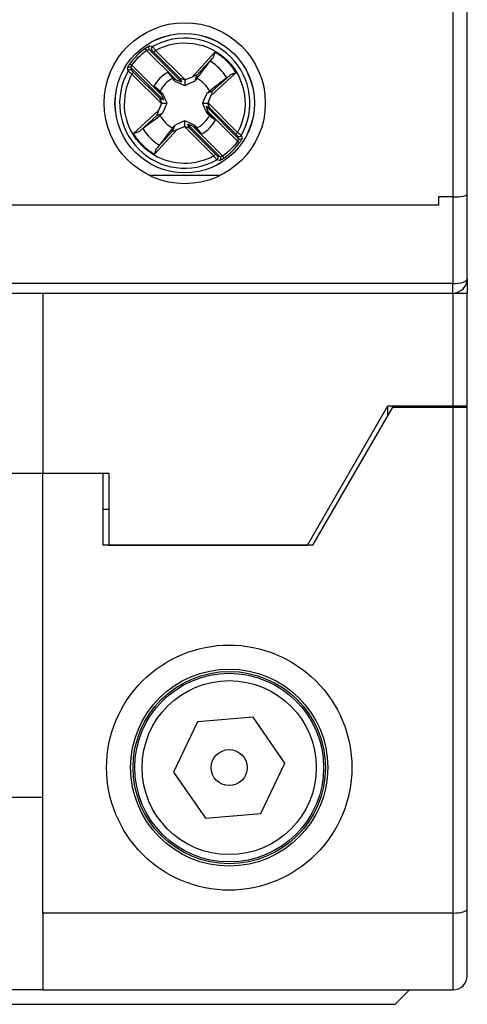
# Model space of a CAD drawing. Header units: inches. Extents: x 0.7 to 32.2, y 0.7 to 24.8.
# Tile 9 of 15: x 26.5 to 27.2, y 8.4 to 10. Entities that reach past the tile are written whole.
import ezdxf

# ---------------------------------------------------------------- set-up
doc = ezdxf.new("R2010")
doc.units = ezdxf.units.IN
doc.header["$LTSCALE"] = 3
doc.header["$MEASUREMENT"] = 0

msp = doc.modelspace()

# ---------------------------------------------------------------- linework, layer by layer
for p, q in [((27.1916, 10.0553), (27.1916, 9.7206)), ((27.2153, 9.7249), (27.2153, 10.0553)), ((26.6881, 9.9639), (26.6903, 9.9607)), ((26.7389, 9.9122), (26.6903, 9.9607)), ((26.7476, 9.909), (26.6947, 9.9619)), ((26.6947, 9.9619), (26.6991, 9.9606)), ((26.7049, 9.9606), (26.7021, 9.9578)), ((26.7021, 9.9578), (26.7452, 9.9148)), ((26.7049, 9.9606), (26.7532, 9.9123)), ((26.7648, 9.9171), (26.8022, 9.958)), ((26.6629, 9.9388), (26.6661, 9.9365)), ((26.7977, 9.9472), (26.7727, 9.9199)), ((26.7178, 9.8792), (26.6649, 9.9321)), ((26.6662, 9.9278), (26.6649, 9.9321)), ((26.7146, 9.8879), (26.6661, 9.9365)), ((26.669, 9.9247), (26.6662, 9.9219)), ((26.7145, 9.8737), (26.6662, 9.9219)), ((26.7121, 9.8817), (26.669, 9.9247)), ((26.735, 9.9138), (26.725, 9.9247)), ((26.8365, 9.9237), (26.7956, 9.8863)), ((26.7389, 9.9122), (26.735, 9.9138)), ((26.735, 9.9138), (26.7363, 9.9105)), ((26.7452, 9.9148), (26.7476, 9.909)), ((26.7527, 9.9121), (26.7527, 9.9031)), ((26.7648, 9.9171), (26.7532, 9.9123)), ((26.7727, 9.9199), (26.769, 9.9105)), ((26.8257, 9.9192), (26.7984, 9.8942)), ((26.7021, 9.9018), (26.7131, 9.8918)), ((26.7164, 9.8905), (26.7131, 9.8918)), ((26.7131, 9.8918), (26.7146, 9.8879)), ((26.789, 9.8905), (26.7984, 9.8942)), ((26.7145, 9.8737), (26.7097, 9.8621)), ((26.7178, 9.8792), (26.7121, 9.8817)), ((26.7147, 9.8742), (26.7237, 9.8742)), ((26.7816, 9.8742), (26.7906, 9.8742)), ((26.7908, 9.8747), (26.7956, 9.8863)), ((26.7908, 9.8747), (26.8391, 9.8264)), ((26.6689, 9.8246), (26.7097, 9.8621)), ((26.7069, 9.8541), (26.7164, 9.8578)), ((26.7875, 9.8691), (26.7933, 9.8667)), ((26.7875, 9.8691), (26.8404, 9.8162)), ((26.789, 9.8578), (26.7923, 9.8565)), ((26.7923, 9.8565), (26.7907, 9.8604)), ((26.7907, 9.8604), (26.8392, 9.8119)), ((26.7933, 9.8667), (26.8363, 9.8237)), ((26.7069, 9.8541), (26.6796, 9.8291)), ((26.7527, 9.8362), (26.7527, 9.8452)), ((26.8032, 9.8465), (26.7923, 9.8565)), ((26.7405, 9.8313), (26.7031, 9.7904)), ((26.7076, 9.8011), (26.7326, 9.8284)), ((26.7326, 9.8284), (26.7363, 9.8379)), ((26.7405, 9.8313), (26.7521, 9.836)), ((26.8004, 9.7878), (26.7521, 9.836)), ((26.7601, 9.8336), (26.7577, 9.8393)), ((26.7577, 9.8393), (26.8106, 9.7864)), ((26.8032, 9.7905), (26.7601, 9.8336)), ((26.7664, 9.8362), (26.7703, 9.8346)), ((26.7664, 9.8362), (26.815, 9.7876)), ((26.7703, 9.8346), (26.769, 9.8379)), ((26.7703, 9.8346), (26.7803, 9.8237)), ((26.8363, 9.8237), (26.8391, 9.8264)), ((26.8391, 9.8206), (26.8404, 9.8162)), ((26.8424, 9.8096), (26.8392, 9.8119)), ((26.8004, 9.7878), (26.8032, 9.7905)), ((26.8106, 9.7864), (26.8063, 9.7878)), ((26.8173, 9.7844), (26.815, 9.7876)), ((26.694, 9.7561), (26.8114, 9.7561)), ((27.1916, 9.7206), (27.168, 9.7206)), ((27.168, 9.7206), (27.168, 9.7069)), ((27.1916, 9.7206), (27.1916, 9.5785)), ((27.2153, 9.5868), (27.2153, 9.7249)), ((27.168, 9.7069), (25.1444, 9.7069)), ((27.2153, 9.5789), (27.2153, 9.5868)), ((27.1916, 9.5785), (25.1208, 9.5785)), ((27.1916, 9.5632), (27.1916, 9.5785)), ((27.2139, 9.5789), (27.2153, 9.5789)), ((25.1208, 9.5632), (27.1916, 9.5632)), ((26.5204, 9.5632), (26.5204, 9.2679)), ((27.1916, 9.5632), (27.2153, 9.5632)), ((27.1916, 9.5632), (27.1916, 9.3781)), ((27.2153, 9.3781), (27.2153, 9.5632)), ((26.9535, 9.1498), (27.0853, 9.3781)), ((26.9625, 9.1498), (27.0932, 9.3762)), ((27.0853, 9.3781), (27.1916, 9.3781)), ((27.0853, 9.3625), (27.0853, 9.3781)), ((27.0932, 9.3762), (27.1916, 9.3762)), ((27.1916, 9.3781), (27.2153, 9.3781)), ((27.1916, 9.3762), (27.1916, 8.5474)), ((27.1916, 9.3762), (27.2153, 9.3762)), ((27.2153, 9.3762), (27.2153, 9.3781)), ((27.2153, 8.5537), (27.2153, 9.3762)), ((26.4613, 9.2679), (26.5204, 9.2679)), ((26.5204, 8.5474), (26.5204, 9.2679)), ((26.5204, 9.2679), (26.6188, 9.2679)), ((26.5204, 9.2679), (26.6286, 9.2679)), ((26.6188, 9.2679), (26.6188, 9.1498)), ((26.6286, 9.2679), (26.6286, 9.1498)), ((26.6188, 9.2088), (26.6286, 9.2088)), ((26.9625, 9.1498), (26.6188, 9.1498)), ((26.6286, 9.1498), (26.9535, 9.1498)), ((26.7735, 8.8607), (26.7344, 8.7781)), ((26.8645, 8.8682), (26.7735, 8.8607)), ((26.9166, 8.7931), (26.8645, 8.8682)), ((26.8775, 8.7105), (26.9166, 8.7931)), ((26.7344, 8.7781), (26.7865, 8.703)), ((26.5204, 8.7364), (26.4613, 8.7364)), ((26.7865, 8.703), (26.8775, 8.7105)), ((27.2153, 8.445), (27.2153, 8.5537)), ((27.1916, 8.5474), (26.5204, 8.5474)), ((26.5204, 8.5474), (26.5204, 8.4214)), ((27.1916, 8.5474), (27.1916, 8.4214)), ((26.5204, 8.4214), (26.4613, 8.4214)), ((26.5204, 8.4214), (27.1916, 8.4214)), ((27.0971, 8.3978), (27.1208, 8.4214)), ((26.4318, 8.3978), (27.0971, 8.3978))]:
    msp.add_line(p, q)
at = {"flags": 128}
msp.add_lwpolyline([(27.1916, 9.5785), (27.1962, 9.5786), (27.2007, 9.5791), (27.2048, 9.5799), (27.2083, 9.5809), (27.2113, 9.5822), (27.2135, 9.5836), (27.2148, 9.5852), (27.2153, 9.5868)], dxfattribs=at)
for centre, radius in [((26.7527, 9.8742), 0.1319), ((26.7527, 9.8742), 0.1142), ((26.7527, 9.8742), 0.1141), ((26.8255, 8.7856), 0.1614), ((26.8255, 8.7856), 0.1575), ((26.8255, 8.7856), 0.1546), ((26.8255, 8.7856), 0.1426), ((26.8255, 8.7856), 0.0295)]:
    msp.add_circle(centre, radius)
for centre, radius, start, end in [((26.7527, 9.8742), 0.1066, 330.3316, 119.6684), ((26.7527, 9.8742), 0.1106, 125.7498, 144.2502), ((26.6975, 9.9647), 0.00395, 121.7574, 224.4968), ((26.7019, 9.9634), 0.00395, 120.0909, 224.4788), ((26.7527, 9.8742), 0.0803, 31.1435, 58.8565), ((26.7527, 9.8742), 0.1066, 150.3316, 299.6684), ((26.6622, 9.9293), 0.00395, 45.5032, 148.2426), ((26.6635, 9.925), 0.00395, 45.5212, 149.9087), ((26.7527, 9.8742), 0.0576, 118.6836, 151.3164), ((26.7527, 9.8742), 0.0451, 116.2477, 153.7523), ((26.7527, 9.8742), 0.0451, 26.2477, 63.7523), ((26.7527, 9.8742), 0.0451, 206.2477, 243.7523), ((26.7527, 9.8742), 0.0451, 296.2477, 333.7523), ((26.7527, 9.8742), 0.0576, 298.6836, 331.3164), ((26.7527, 9.8742), 0.0803, 211.1435, 238.8565), ((26.7527, 9.8742), 0.1106, 305.7498, 324.2502), ((26.8418, 9.8234), 0.00395, 225.5212, 329.9087), ((26.8432, 9.8191), 0.00395, 225.5032, 328.2426), ((26.8034, 9.785), 0.00395, 300.0909, 44.4788), ((26.8078, 9.7837), 0.00395, 301.7574, 44.4968), ((27.1916, 9.5868), 0.0236, 270, 0), ((27.1916, 8.445), 0.0236, 270, 0)]:
    msp.add_arc(centre, radius, start, end)
for centre, major_axis, ratio, start_param, end_param in [((26.7381, 9.913), (0.00948, -0.00394), 0.040112, 4.809235, 6.32409), ((26.7547, 9.9109), (0.00948, -0.00394), 0.040112, 1.799222, 3.182497), ((26.7535, 9.912), (0.00396, 0.00161), 0.096832, 1.611647, 1.743226), ((26.7641, 9.9164), (0.00859, 0.00357), 0.04428, 6.24051, 7.758946), ((26.7949, 9.8856), (0.00357, 0.00859), 0.04428, 4.807424, 6.325861), ((26.716, 9.8722), (-0.00394, 0.00948), 0.040112, 6.242281, 7.625556), ((26.7148, 9.8733), (0.00161, 0.00396), 0.096832, 1.398366, 1.529945), ((26.7139, 9.8887), (-0.00394, 0.00948), 0.040112, 3.100688, 4.615543), ((26.7905, 9.875), (0.00161, 0.00396), 0.096832, 4.539959, 4.671538), ((26.7893, 9.8762), (-0.00394, 0.00948), 0.040112, 3.100688, 4.483964), ((26.7105, 9.8627), (0.00357, 0.00859), 0.04428, 1.665832, 3.184268), ((26.7914, 9.8597), (-0.00394, 0.00948), 0.040112, 6.242281, 7.757136), ((26.7412, 9.832), (0.00859, 0.00357), 0.04428, 3.098917, 4.617354), ((26.7518, 9.8363), (0.00396, 0.00161), 0.096832, 4.75324, 4.884819), ((26.7507, 9.8375), (0.00948, -0.00394), 0.040112, 4.940814, 6.32409), ((26.7672, 9.8354), (0.00948, -0.00394), 0.040112, 1.667642, 3.182497), ((27.1916, 9.7249), (0.0236, 0), 0.181335, 4.712389, 6.283185), ((27.1916, 8.5537), (0.0236, 0), 0.267949, 4.712389, 6.283185)]:
    msp.add_ellipse(centre, major_axis=major_axis, ratio=ratio, start_param=start_param, end_param=end_param)
for points, knots in [([(26.7049, 9.9606), (26.7237, 9.971), (26.7453, 9.9749), (26.7877, 9.969), (26.8073, 9.9591), (26.8376, 9.9289), (26.8474, 9.9092), (26.8534, 9.8668), (26.8494, 9.8452), (26.8391, 9.8264)], [0, 0, 0, 0, 0.25, 0.25, 0.5, 0.5, 0.75, 0.75, 1, 1, 1, 1]), ([(26.6881, 9.9639), (26.6885, 9.9642), (26.6893, 9.9648), (26.6906, 9.9656), (26.6918, 9.9664), (26.6932, 9.9672), (26.6948, 9.968), (26.6953, 9.968), (26.6955, 9.968)], [0, 0, 0, 0, 0.127626, 0.250975, 0.374167, 0.501342, 0.753817, 1, 1, 1, 1]), ([(26.6991, 9.9606), (26.6992, 9.9606), (26.6996, 9.9602), (26.7007, 9.9592), (26.7014, 9.9585), (26.7021, 9.9578)], [0, 0, 0, 0, 0.5, 0.5, 1, 1, 1, 1]), ([(26.6999, 9.9668), (26.7, 9.9667), (26.7001, 9.9667), (26.7004, 9.9663), (26.7009, 9.9657), (26.7017, 9.9647), (26.703, 9.9631), (26.7042, 9.9616), (26.7049, 9.9606)], [0, 0, 0, 0, 0.117547, 0.240227, 0.368092, 0.501183, 0.691076, 1, 1, 1, 1]), ([(26.8022, 9.958), (26.8019, 9.9571), (26.8015, 9.9555), (26.8008, 9.9535), (26.8001, 9.9515), (26.7992, 9.9493), (26.7982, 9.9479), (26.7977, 9.9472)], [0, 0, 0, 0, 0.228953, 0.395609, 0.500169, 0.776812, 1, 1, 1, 1]), ([(26.8022, 9.958), (26.804, 9.9569), (26.8074, 9.9548), (26.8124, 9.9512), (26.8171, 9.9473), (26.823, 9.9417), (26.8299, 9.9341), (26.8343, 9.9272), (26.8365, 9.9237)], [0, 0, 0, 0, 0.125196, 0.249951, 0.374762, 0.500122, 0.749951, 1, 1, 1, 1]), ([(26.6588, 9.9314), (26.6588, 9.9315), (26.6588, 9.9316), (26.659, 9.9322), (26.6593, 9.933), (26.66, 9.9343), (26.6611, 9.9362), (26.6623, 9.9379), (26.6629, 9.9388)], [0, 0, 0, 0, 0.125443, 0.2474, 0.370979, 0.501115, 0.750201, 1, 1, 1, 1]), ([(26.7726, 9.9146), (26.7788, 9.9227), (26.7849, 9.9307), (26.791, 9.9387), (26.7921, 9.9401), (26.7931, 9.9415), (26.7942, 9.9429)], [0, 0, 0, 0, 0.001526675, 0.001526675, 0.001526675, 0.001794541, 0.001794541, 0.001794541, 0.001794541]), ([(26.6662, 9.9219), (26.6653, 9.9201), (26.6633, 9.9164), (26.6609, 9.9107), (26.6587, 9.9048), (26.6564, 9.8969), (26.6544, 9.8866), (26.6541, 9.8783), (26.6539, 9.8742)], [0, 0, 0, 0, 0.1252, 0.2499539, 0.3747617, 0.5001227, 0.7499539, 1, 1, 1, 1]), ([(26.6662, 9.9219), (26.6658, 9.9223), (26.665, 9.9229), (26.6639, 9.9237), (26.6631, 9.9244), (26.6625, 9.9249), (26.6615, 9.9256), (26.6604, 9.9265), (26.6602, 9.9268), (26.6601, 9.9269)], [0, 0, 0, 0, 0.138769, 0.258297, 0.358544, 0.439475, 0.501066, 0.760761, 1, 1, 1, 1]), ([(26.8365, 9.9237), (26.8356, 9.9235), (26.8341, 9.9231), (26.8322, 9.9224), (26.83, 9.9216), (26.8278, 9.9207), (26.8264, 9.9197), (26.8257, 9.9192)], [0, 0, 0, 0, 0.207855, 0.374568, 0.500132, 0.77362, 1, 1, 1, 1]), ([(26.8004, 9.7878), (26.7698, 9.7709), (26.7326, 9.7714), (26.6724, 9.8069), (26.6539, 9.8392), (26.6539, 9.8742)], [0, 0, 0, 0, 0.5, 0.5, 1, 1, 1, 1]), ([(26.6689, 9.8246), (26.6697, 9.8249), (26.6712, 9.8253), (26.6731, 9.8259), (26.6753, 9.8267), (26.6775, 9.8276), (26.679, 9.8287), (26.6796, 9.8291)], [0, 0, 0, 0, 0.2078548, 0.3745676, 0.5001319, 0.7736203, 1, 1, 1, 1]), ([(26.7031, 9.7904), (26.7014, 9.7915), (26.6979, 9.7936), (26.6929, 9.7972), (26.6882, 9.8011), (26.6823, 9.8067), (26.6755, 9.8143), (26.6711, 9.8212), (26.6689, 9.8246)], [0, 0, 0, 0, 0.125196, 0.249951, 0.374762, 0.500122, 0.749951, 1, 1, 1, 1]), ([(26.7327, 9.8338), (26.7266, 9.8257), (26.7204, 9.8177), (26.7143, 9.8097), (26.7133, 9.8083), (26.7122, 9.8068), (26.7111, 9.8054)], [0, 0, 0, 0, 0.001526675, 0.001526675, 0.001526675, 0.001794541, 0.001794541, 0.001794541, 0.001794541]), ([(26.8391, 9.8264), (26.8395, 9.8261), (26.8403, 9.8255), (26.8414, 9.8247), (26.8422, 9.824), (26.8428, 9.8235), (26.8438, 9.8227), (26.8449, 9.8218), (26.8451, 9.8216), (26.8453, 9.8214)], [0, 0, 0, 0, 0.138769, 0.258297, 0.358544, 0.439475, 0.501066, 0.760761, 1, 1, 1, 1]), ([(26.8465, 9.817), (26.8465, 9.8169), (26.8465, 9.8167), (26.8463, 9.8162), (26.846, 9.8154), (26.8453, 9.8141), (26.8442, 9.8121), (26.843, 9.8104), (26.8424, 9.8096)], [0, 0, 0, 0, 0.125443, 0.2474, 0.370979, 0.501115, 0.750201, 1, 1, 1, 1]), ([(26.7031, 9.7904), (26.7034, 9.7913), (26.7039, 9.7929), (26.7045, 9.7948), (26.7052, 9.7969), (26.7061, 9.7991), (26.7072, 9.8005), (26.7076, 9.8011)], [0, 0, 0, 0, 0.228953, 0.395609, 0.500169, 0.776812, 1, 1, 1, 1]), ([(26.8054, 9.7816), (26.8054, 9.7816), (26.8053, 9.7817), (26.8049, 9.7821), (26.8044, 9.7827), (26.8036, 9.7836), (26.8023, 9.7852), (26.8011, 9.7868), (26.8004, 9.7878)], [0, 0, 0, 0, 0.117547, 0.240227, 0.368092, 0.501183, 0.691076, 1, 1, 1, 1]), ([(26.8063, 9.7878), (26.8061, 9.7878), (26.8057, 9.7881), (26.8046, 9.7891), (26.8039, 9.7898), (26.8032, 9.7905)], [0, 0, 0, 0, 0.5, 0.5, 1, 1, 1, 1]), ([(26.8173, 9.7844), (26.8168, 9.7841), (26.816, 9.7835), (26.8147, 9.7827), (26.8135, 9.782), (26.8121, 9.7812), (26.8105, 9.7804), (26.8101, 9.7803), (26.8099, 9.7803)], [0, 0, 0, 0, 0.127626, 0.250975, 0.374167, 0.501342, 0.753817, 1, 1, 1, 1]), ([(27.2153, 9.5868), (27.2153, 9.5868), (27.2153, 9.5843), (27.2153, 9.5754), (27.2153, 9.5694), (27.2153, 9.5632)], [0, 0, 0, 0, 0.5, 0.5, 1, 1, 1, 1]), ([(26.8255, 8.5848), (26.7722, 8.5848), (26.7212, 8.606), (26.6459, 8.6813), (26.6247, 8.7323), (26.6247, 8.8388), (26.6459, 8.8899), (26.7212, 8.9652), (26.7722, 8.9864), (26.8255, 8.9864)], [0, 0, 0, 0, 0.25, 0.25, 0.5, 0.5, 0.75, 0.75, 1, 1, 1, 1]), ([(26.8255, 8.9864), (26.8787, 8.9864), (26.9298, 8.9652), (27.0051, 8.8899), (27.0263, 8.8388), (27.0263, 8.7323), (27.0051, 8.6813), (26.9298, 8.606), (26.8787, 8.5848), (26.8255, 8.5848)], [0, 0, 0, 0, 0.25, 0.25, 0.5, 0.5, 0.75, 0.75, 1, 1, 1, 1])]:
    msp.add_open_spline(points, degree=3, knots=knots)
for points in [[(26.6661, 9.9365), (26.6728, 9.9458), (26.681, 9.954), (26.6903, 9.9607)], [(26.6903, 9.9607), (26.6922, 9.9617), (26.6943, 9.9621), (26.6947, 9.9619)], [(26.6955, 9.968), (26.697, 9.9677), (26.6984, 9.9672), (26.6999, 9.9668)], [(26.7942, 9.9429), (26.795, 9.944), (26.7962, 9.9455), (26.7977, 9.9472)], [(26.6601, 9.9269), (26.6596, 9.9284), (26.6592, 9.9299), (26.6588, 9.9314)], [(26.6649, 9.9321), (26.6647, 9.9325), (26.6652, 9.9346), (26.6661, 9.9365)], [(26.669, 9.9247), (26.6676, 9.9261), (26.6663, 9.9275), (26.6662, 9.9278)], [(26.725, 9.9247), (26.7276, 9.9213), (26.7301, 9.918), (26.7327, 9.9146)], [(26.7327, 9.9146), (26.7339, 9.9132), (26.7351, 9.9119), (26.7363, 9.9105)], [(26.7363, 9.9105), (26.7416, 9.908), (26.747, 9.9056), (26.7527, 9.9031)], [(26.7527, 9.9031), (26.7583, 9.9056), (26.7637, 9.908), (26.769, 9.9105)], [(26.769, 9.9105), (26.7702, 9.9119), (26.7714, 9.9132), (26.7726, 9.9146)], [(26.8214, 9.9157), (26.812, 9.9085), (26.8026, 9.9014), (26.7931, 9.8941)], [(26.8214, 9.9157), (26.8225, 9.9166), (26.824, 9.9178), (26.8257, 9.9192)], [(26.7122, 9.8941), (26.7089, 9.8967), (26.7055, 9.8993), (26.7021, 9.9018)], [(26.7164, 9.8905), (26.715, 9.8917), (26.7136, 9.8929), (26.7122, 9.8941)], [(26.7237, 9.8742), (26.7213, 9.8798), (26.7188, 9.8852), (26.7164, 9.8905)], [(26.789, 9.8905), (26.7865, 9.8852), (26.7841, 9.8798), (26.7816, 9.8742)], [(26.7931, 9.8941), (26.7917, 9.8929), (26.7903, 9.8917), (26.789, 9.8905)], [(26.7164, 9.8578), (26.7188, 9.8631), (26.7213, 9.8685), (26.7237, 9.8742)], [(26.7816, 9.8742), (26.7841, 9.8685), (26.7865, 9.8631), (26.789, 9.8578)], [(26.7122, 9.8542), (26.7136, 9.8554), (26.715, 9.8566), (26.7164, 9.8578)], [(26.789, 9.8578), (26.7903, 9.8566), (26.7917, 9.8554), (26.7931, 9.8542)], [(26.6839, 9.8326), (26.6933, 9.8398), (26.7027, 9.847), (26.7122, 9.8542)], [(26.7527, 9.8452), (26.747, 9.8428), (26.7416, 9.8403), (26.7363, 9.8379)], [(26.769, 9.8379), (26.7637, 9.8403), (26.7583, 9.8428), (26.7527, 9.8452)], [(26.7931, 9.8542), (26.7965, 9.8517), (26.7998, 9.8491), (26.8032, 9.8465)], [(26.6796, 9.8291), (26.6813, 9.8306), (26.6828, 9.8318), (26.6839, 9.8326)], [(26.7363, 9.8379), (26.7351, 9.8365), (26.7339, 9.8351), (26.7327, 9.8338)], [(26.7726, 9.8338), (26.7714, 9.8351), (26.7702, 9.8365), (26.769, 9.8379)], [(26.7803, 9.8237), (26.7777, 9.827), (26.7752, 9.8304), (26.7726, 9.8338)], [(26.8392, 9.8119), (26.8325, 9.8025), (26.8243, 9.7943), (26.815, 9.7876)], [(26.8363, 9.8237), (26.8377, 9.8222), (26.839, 9.8208), (26.8391, 9.8206)], [(26.8404, 9.8162), (26.8406, 9.8159), (26.8402, 9.8137), (26.8392, 9.8119)], [(26.8453, 9.8214), (26.8457, 9.82), (26.8461, 9.8185), (26.8465, 9.817)], [(26.7111, 9.8054), (26.7103, 9.8043), (26.7091, 9.8029), (26.7076, 9.8011)], [(26.8099, 9.7803), (26.8084, 9.7807), (26.8069, 9.7811), (26.8054, 9.7816)], [(26.815, 9.7876), (26.8131, 9.7867), (26.811, 9.7862), (26.8106, 9.7864)]]:
    msp.add_open_spline(points, degree=3)

doc.saveas('drawing.dxf')
